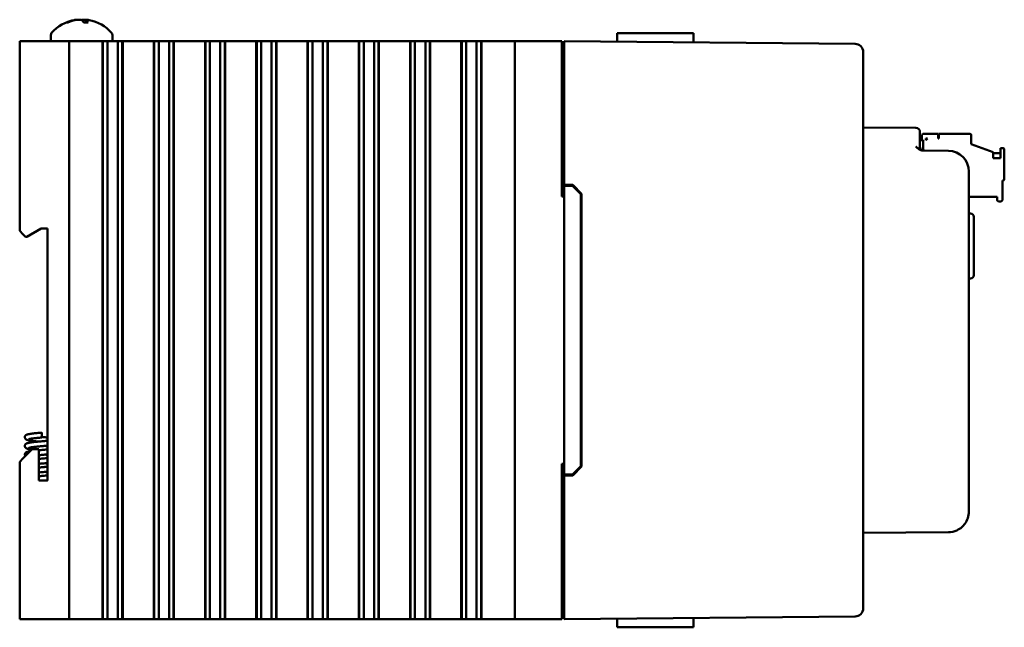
# Model space of a CAD drawing. Header units: inches. Extents: x 1 to 24, y 0.4 to 18.6.
# Tile 2 of 12: x 1 to 6.9, y 7.9 to 11.6. Entities that reach past the tile are written whole.
import ezdxf

# ---------------------------------------------------------------- set-up
doc = ezdxf.new("R2010")
doc.units = ezdxf.units.IN
doc.header["$LTSCALE"] = 0.8
doc.header["$MEASUREMENT"] = 0
doc.layers.add('Visible (ANSI)', color=7, linetype='Continuous', lineweight=50)

msp = doc.modelspace()

# ---------------------------------------------------------------- linework, layer by layer
at = {"layer": 'Visible (ANSI)'}
for p, q in [((1.2708, 11.5805), (1.2641, 11.5805)), ((1.393, 11.5805), (1.367, 11.5805)), ((1.3782, 11.5955), (1.3769, 11.5805)), ((4.5999, 11.5156), (4.7002, 11.5156)), ((4.8491, 11.5156), (4.7002, 11.5156)), ((4.8491, 11.5156), (5.0611, 11.5156)), ((5.0611, 11.5156), (5.0615, 11.4588)), ((0.979, 11.4656), (0.999, 11.4656)), ((0.979, 11.4656), (0.979, 10.3166)), ((1.259, 11.4656), (0.999, 11.4656)), ((1.1675, 11.5037), (1.1675, 11.4656)), ((1.259, 11.4656), (1.279, 11.4656)), ((1.279, 7.9656), (1.279, 11.4656)), ((1.299, 11.4656), (1.279, 11.4656)), ((1.299, 11.4656), (1.4767, 11.4656)), ((1.4809, 11.4656), (1.4767, 11.4656)), ((1.482, 11.4656), (1.4809, 11.4656)), ((1.4809, 7.9656), (1.4809, 11.4656)), ((1.4832, 11.4656), (1.482, 11.4656)), ((1.482, 7.9656), (1.482, 11.4656)), ((1.4985, 11.4656), (1.4832, 11.4656)), ((1.4832, 7.9656), (1.4832, 11.4656)), ((1.4985, 11.4656), (1.5105, 11.4656)), ((1.5105, 11.4656), (1.5274, 11.4656)), ((1.5105, 11.4656), (1.5105, 7.9656)), ((1.5274, 11.4656), (1.5413, 11.4656)), ((1.5405, 11.5037), (1.5405, 11.4656)), ((1.5429, 11.4656), (1.5413, 11.4656)), ((1.5429, 11.4656), (1.5567, 11.4656)), ((1.5567, 11.4656), (1.5736, 11.4656)), ((1.5736, 11.4656), (1.5857, 11.4656)), ((1.5736, 7.9656), (1.5736, 11.4656)), ((1.6009, 11.4656), (1.5857, 11.4656)), ((1.6021, 11.4656), (1.6009, 11.4656)), ((1.6009, 7.9656), (1.6009, 11.4656)), ((1.6033, 11.4656), (1.6021, 11.4656)), ((1.6021, 7.9656), (1.6021, 11.4656)), ((1.6074, 11.4656), (1.6033, 11.4656)), ((1.6033, 7.9656), (1.6033, 11.4656)), ((1.6074, 11.4656), (1.7873, 11.4656)), ((1.7914, 11.4656), (1.7873, 11.4656)), ((1.7926, 11.4656), (1.7914, 11.4656)), ((1.7914, 7.9656), (1.7914, 11.4656)), ((1.7937, 11.4656), (1.7926, 11.4656)), ((1.7926, 7.9656), (1.7926, 11.4656)), ((1.809, 11.4656), (1.7937, 11.4656)), ((1.7937, 7.9656), (1.7937, 11.4656)), ((1.809, 11.4656), (1.8211, 11.4656)), ((1.8211, 11.4656), (1.8379, 11.4656)), ((1.8211, 11.4656), (1.8211, 7.9656)), ((1.8379, 11.4656), (1.8518, 11.4656)), ((1.8534, 11.4656), (1.8518, 11.4656)), ((1.8534, 11.4656), (1.8673, 11.4656)), ((1.8673, 11.4656), (1.8841, 11.4656)), ((1.8841, 11.4656), (1.8962, 11.4656)), ((1.8841, 7.9656), (1.8841, 11.4656)), ((1.9115, 11.4656), (1.8962, 11.4656)), ((1.9127, 11.4656), (1.9115, 11.4656)), ((1.9115, 7.9656), (1.9115, 11.4656)), ((1.9138, 11.4656), (1.9127, 11.4656)), ((1.9127, 7.9656), (1.9127, 11.4656)), ((1.918, 11.4656), (1.9138, 11.4656)), ((1.9138, 7.9656), (1.9138, 11.4656)), ((1.918, 11.4656), (2.0978, 11.4656)), ((2.102, 11.4656), (2.0978, 11.4656)), ((2.1031, 11.4656), (2.102, 11.4656)), ((2.102, 7.9656), (2.102, 11.4656)), ((2.1043, 11.4656), (2.1031, 11.4656)), ((2.1031, 7.9656), (2.1031, 11.4656)), ((2.1196, 11.4656), (2.1043, 11.4656)), ((2.1043, 7.9656), (2.1043, 11.4656)), ((2.1196, 11.4656), (2.1317, 11.4656)), ((2.1317, 11.4656), (2.1485, 11.4656)), ((2.1317, 11.4656), (2.1317, 7.9656)), ((2.1485, 11.4656), (2.1624, 11.4656)), ((2.164, 11.4656), (2.1624, 11.4656)), ((2.164, 11.4656), (2.1779, 11.4656)), ((2.1779, 11.4656), (2.1947, 11.4656)), ((2.1947, 11.4656), (2.2068, 11.4656)), ((2.1947, 7.9656), (2.1947, 11.4656)), ((2.2221, 11.4656), (2.2068, 11.4656)), ((2.2232, 11.4656), (2.2221, 11.4656)), ((2.2221, 7.9656), (2.2221, 11.4656)), ((2.2244, 11.4656), (2.2232, 11.4656)), ((2.2232, 7.9656), (2.2232, 11.4656)), ((2.2285, 11.4656), (2.2244, 11.4656)), ((2.2244, 7.9656), (2.2244, 11.4656)), ((2.2285, 11.4656), (2.4084, 11.4656)), ((2.4125, 11.4656), (2.4084, 11.4656)), ((2.4137, 11.4656), (2.4125, 11.4656)), ((2.4125, 7.9656), (2.4125, 11.4656)), ((2.4149, 11.4656), (2.4137, 11.4656)), ((2.4137, 7.9656), (2.4137, 11.4656)), ((2.4301, 11.4656), (2.4149, 11.4656)), ((2.4149, 7.9656), (2.4149, 11.4656)), ((2.4301, 11.4656), (2.4422, 11.4656)), ((2.4422, 11.4656), (2.4591, 11.4656)), ((2.4422, 11.4656), (2.4422, 7.9656)), ((2.4591, 11.4656), (2.4729, 11.4656)), ((2.4745, 11.4656), (2.4729, 11.4656)), ((2.4745, 11.4656), (2.4884, 11.4656)), ((2.4884, 11.4656), (2.5053, 11.4656)), ((2.5053, 11.4656), (2.5173, 11.4656)), ((2.5053, 7.9656), (2.5053, 11.4656)), ((2.5326, 11.4656), (2.5173, 11.4656)), ((2.5338, 11.4656), (2.5326, 11.4656)), ((2.5326, 7.9656), (2.5326, 11.4656)), ((2.5349, 11.4656), (2.5338, 11.4656)), ((2.5338, 7.9656), (2.5338, 11.4656)), ((2.5391, 11.4656), (2.5349, 11.4656)), ((2.5349, 7.9656), (2.5349, 11.4656)), ((2.5391, 11.4656), (2.7189, 11.4656)), ((2.7231, 11.4656), (2.7189, 11.4656)), ((2.7243, 11.4656), (2.7231, 11.4656)), ((2.7231, 7.9656), (2.7231, 11.4656)), ((2.7254, 11.4656), (2.7243, 11.4656)), ((2.7243, 7.9656), (2.7243, 11.4656)), ((2.7407, 11.4656), (2.7254, 11.4656)), ((2.7254, 7.9656), (2.7254, 11.4656)), ((2.7407, 11.4656), (2.7528, 11.4656)), ((2.7528, 11.4656), (2.7696, 11.4656)), ((2.7528, 11.4656), (2.7528, 7.9656)), ((2.7696, 11.4656), (2.7835, 11.4656)), ((2.7851, 11.4656), (2.7835, 11.4656)), ((2.7851, 11.4656), (2.799, 11.4656)), ((2.799, 11.4656), (2.8158, 11.4656)), ((2.8158, 11.4656), (2.8279, 11.4656)), ((2.8158, 7.9656), (2.8158, 11.4656)), ((2.8432, 11.4656), (2.8279, 11.4656)), ((2.8443, 11.4656), (2.8432, 11.4656)), ((2.8432, 7.9656), (2.8432, 11.4656)), ((2.8455, 11.4656), (2.8443, 11.4656)), ((2.8443, 7.9656), (2.8443, 11.4656)), ((2.8496, 11.4656), (2.8455, 11.4656)), ((2.8455, 7.9656), (2.8455, 11.4656)), ((2.8496, 11.4656), (3.0295, 11.4656)), ((3.0337, 11.4656), (3.0295, 11.4656)), ((3.0348, 11.4656), (3.0337, 11.4656)), ((3.0337, 7.9656), (3.0337, 11.4656)), ((3.036, 11.4656), (3.0348, 11.4656)), ((3.0348, 7.9656), (3.0348, 11.4656)), ((3.0513, 11.4656), (3.036, 11.4656)), ((3.036, 7.9656), (3.036, 11.4656)), ((3.0513, 11.4656), (3.0633, 11.4656)), ((3.0633, 11.4656), (3.0802, 11.4656)), ((3.0633, 11.4656), (3.0633, 7.9656)), ((3.0802, 11.4656), (3.094, 11.4656)), ((3.0957, 11.4656), (3.094, 11.4656)), ((3.0957, 11.4656), (3.1095, 11.4656)), ((3.1095, 11.4656), (3.1264, 11.4656)), ((3.1264, 11.4656), (3.1384, 11.4656)), ((3.1264, 7.9656), (3.1264, 11.4656)), ((3.1537, 11.4656), (3.1384, 11.4656)), ((3.1549, 11.4656), (3.1537, 11.4656)), ((3.1537, 7.9656), (3.1537, 11.4656)), ((3.156, 11.4656), (3.1549, 11.4656)), ((3.1549, 7.9656), (3.1549, 11.4656)), ((3.1602, 11.4656), (3.156, 11.4656)), ((3.156, 7.9656), (3.156, 11.4656)), ((3.1602, 11.4656), (3.3401, 11.4656)), ((3.3442, 11.4656), (3.3401, 11.4656)), ((3.3454, 11.4656), (3.3442, 11.4656)), ((3.3442, 7.9656), (3.3442, 11.4656)), ((3.3465, 11.4656), (3.3454, 11.4656)), ((3.3454, 7.9656), (3.3454, 11.4656)), ((3.3618, 11.4656), (3.3465, 11.4656)), ((3.3465, 7.9656), (3.3465, 11.4656)), ((3.3618, 11.4656), (3.3739, 11.4656)), ((3.3739, 11.4656), (3.3907, 11.4656)), ((3.3739, 11.4656), (3.3739, 7.9656)), ((3.3907, 11.4656), (3.4046, 11.4656)), ((3.4062, 11.4656), (3.4046, 11.4656)), ((3.4062, 11.4656), (3.4201, 11.4656)), ((3.4201, 11.4656), (3.4369, 11.4656)), ((3.4369, 11.4656), (3.449, 11.4656)), ((3.4369, 7.9656), (3.4369, 11.4656)), ((3.4643, 11.4656), (3.449, 11.4656)), ((3.4654, 11.4656), (3.4643, 11.4656)), ((3.4643, 7.9656), (3.4643, 11.4656)), ((3.4666, 11.4656), (3.4654, 11.4656)), ((3.4654, 7.9656), (3.4654, 11.4656)), ((3.4707, 11.4656), (3.4666, 11.4656)), ((3.4666, 7.9656), (3.4666, 11.4656)), ((3.4707, 11.4656), (3.6506, 11.4656)), ((3.6548, 11.4656), (3.6506, 11.4656)), ((3.6559, 11.4656), (3.6548, 11.4656)), ((3.6548, 7.9656), (3.6548, 11.4656)), ((3.6571, 11.4656), (3.6559, 11.4656)), ((3.6559, 7.9656), (3.6559, 11.4656)), ((3.6724, 11.4656), (3.6571, 11.4656)), ((3.6571, 7.9656), (3.6571, 11.4656)), ((3.6724, 11.4656), (3.6844, 11.4656)), ((3.6844, 11.4656), (3.7013, 11.4656)), ((3.6844, 11.4656), (3.6844, 7.9656)), ((3.7013, 11.4656), (3.7151, 11.4656)), ((3.7168, 11.4656), (3.7151, 11.4656)), ((3.7168, 11.4656), (3.7306, 11.4656)), ((3.7306, 11.4656), (3.7475, 11.4656)), ((3.7475, 7.9656), (3.7475, 11.4656)), ((3.7475, 11.4656), (3.7595, 11.4656)), ((3.7748, 11.4656), (3.7595, 11.4656)), ((3.776, 11.4656), (3.7748, 11.4656)), ((3.7748, 7.9656), (3.7748, 11.4656)), ((3.7771, 11.4656), (3.776, 11.4656)), ((3.776, 7.9656), (3.776, 11.4656)), ((3.7813, 11.4656), (3.7771, 11.4656)), ((3.7771, 7.9656), (3.7771, 11.4656)), ((3.7813, 11.4656), (3.904, 11.4656)), ((3.979, 11.4656), (3.904, 11.4656)), ((3.979, 11.4656), (3.999, 11.4656)), ((3.979, 11.4656), (3.979, 7.9656)), ((4.259, 11.4656), (3.999, 11.4656)), ((4.259, 11.4656), (4.264, 11.4656)), ((4.264, 10.5256), (4.264, 11.4656)), ((4.279, 11.4156), (4.279, 11.4656)), ((6.0404, 11.4502), (4.279, 11.4656)), ((4.279, 11.3966), (4.264, 11.3966)), ((4.279, 11.4156), (4.279, 10.5956)), ((6.09, 11.4002), (6.09, 11.3998)), ((6.09, 8.0314), (6.09, 11.3998)), ((6.4092, 10.9413), (6.09, 10.9441)), ((6.434, 10.9163), (6.434, 10.8913)), ((6.434, 10.8284), (6.434, 10.8913)), ((6.434, 10.866), (6.4527, 10.866)), ((6.4448, 10.8935), (6.4448, 10.866)), ((6.4527, 10.8042), (6.4527, 10.866)), ((6.5433, 10.9053), (6.4567, 10.9053)), ((6.4685, 10.8778), (6.4803, 10.8778)), ((6.4685, 10.866), (6.4803, 10.8778)), ((6.4685, 10.866), (6.4685, 10.8778)), ((6.5433, 10.8778), (6.5433, 10.9053)), ((6.5472, 10.8778), (6.5433, 10.8778)), ((6.7362, 10.9053), (6.5472, 10.9053)), ((6.5472, 10.9053), (6.5472, 10.8778)), ((6.7441, 10.8423), (6.7441, 10.8975)), ((6.6061, 10.8021), (6.4523, 10.8034)), ((6.7441, 10.8423), (6.8779, 10.7936)), ((6.937, 10.8187), (6.9212, 10.8187)), ((6.9212, 10.8187), (6.9212, 10.7573)), ((6.9448, 10.6298), (6.9448, 10.8109)), ((6.8779, 10.7573), (6.8779, 10.7936)), ((6.9212, 10.7872), (6.8779, 10.7872)), ((6.9212, 10.7573), (6.8779, 10.7573)), ((6.73, 8.6166), (6.73, 10.6771)), ((6.933, 10.5038), (6.933, 10.6219)), ((6.933, 10.6219), (6.937, 10.6219)), ((4.279, 10.5956), (4.3311, 10.5952)), ((4.279, 10.5956), (4.279, 10.5906)), ((4.279, 10.5906), (4.279, 8.8406)), ((4.279, 10.5906), (4.329, 10.5902)), ((4.329, 10.5902), (4.379, 10.5397)), ((4.3311, 10.5952), (4.384, 10.5418)), ((4.264, 10.5256), (4.279, 10.5256)), ((4.379, 8.8915), (4.379, 10.5397)), ((4.384, 10.5418), (4.384, 8.8894)), ((6.73, 10.5235), (6.9015, 10.5235)), ((6.9015, 10.5235), (6.9015, 10.5038)), ((6.9094, 10.4959), (6.9252, 10.4959)), ((6.7407, 10.4232), (6.73, 10.4236)), ((6.76, 10.4032), (6.76, 10.048)), ((1.0224, 10.2816), (1.109, 10.3316)), ((1.109, 10.3316), (1.147, 10.3316)), ((1.147, 10.3316), (1.147, 8.8046)), ((0.999, 10.2966), (0.979, 10.3166)), ((0.999, 10.2966), (1.014, 10.2816)), ((1.014, 10.2816), (1.0224, 10.2816)), ((6.7407, 10.0281), (6.73, 10.0277)), ((1.113, 9.0652), (1.113, 9.0952)), ((1.055, 8.9946), (0.999, 8.9386)), ((1.0958, 8.9946), (1.055, 8.9946)), ((1.0958, 8.8046), (1.0958, 8.9946)), ((0.979, 8.9186), (0.999, 8.9386)), ((0.979, 8.9186), (0.979, 7.9656)), ((4.264, 7.9656), (4.264, 8.9056)), ((4.279, 8.9056), (4.264, 8.9056)), ((4.379, 8.8915), (4.329, 8.8411)), ((4.384, 8.8894), (4.3311, 8.8361)), ((4.279, 8.8406), (4.329, 8.8411)), ((4.279, 8.8406), (4.279, 8.8356)), ((4.3311, 8.8361), (4.279, 8.8356)), ((4.279, 8.8356), (4.279, 8.0156)), ((1.147, 8.8046), (1.0958, 8.8046)), ((6.09, 8.4871), (6.6061, 8.4916)), ((4.279, 8.0346), (4.264, 8.0346)), ((4.279, 7.9656), (4.279, 8.0156)), ((6.09, 8.0314), (6.09, 8.031)), ((0.999, 7.9656), (0.979, 7.9656)), ((1.259, 7.9656), (0.999, 7.9656)), ((1.279, 7.9656), (1.259, 7.9656)), ((1.279, 7.9656), (1.299, 7.9656)), ((1.4767, 7.9656), (1.299, 7.9656)), ((1.4767, 7.9656), (1.4809, 7.9656)), ((1.482, 7.9656), (1.4809, 7.9656)), ((1.4832, 7.9656), (1.482, 7.9656)), ((1.4985, 7.9656), (1.4832, 7.9656)), ((1.5105, 7.9656), (1.4985, 7.9656)), ((1.5274, 7.9656), (1.5105, 7.9656)), ((1.5413, 7.9656), (1.5274, 7.9656)), ((1.5413, 7.9656), (1.5429, 7.9656)), ((1.5567, 7.9656), (1.5429, 7.9656)), ((1.5736, 7.9656), (1.5567, 7.9656)), ((1.5857, 7.9656), (1.5736, 7.9656)), ((1.6009, 7.9656), (1.5857, 7.9656)), ((1.6021, 7.9656), (1.6009, 7.9656)), ((1.6033, 7.9656), (1.6021, 7.9656)), ((1.6033, 7.9656), (1.6074, 7.9656)), ((1.7873, 7.9656), (1.6074, 7.9656)), ((1.7873, 7.9656), (1.7914, 7.9656)), ((1.7926, 7.9656), (1.7914, 7.9656)), ((1.7937, 7.9656), (1.7926, 7.9656)), ((1.809, 7.9656), (1.7937, 7.9656)), ((1.8211, 7.9656), (1.809, 7.9656)), ((1.8379, 7.9656), (1.8211, 7.9656)), ((1.8518, 7.9656), (1.8379, 7.9656)), ((1.8518, 7.9656), (1.8534, 7.9656)), ((1.8673, 7.9656), (1.8534, 7.9656)), ((1.8841, 7.9656), (1.8673, 7.9656)), ((1.8962, 7.9656), (1.8841, 7.9656)), ((1.9115, 7.9656), (1.8962, 7.9656)), ((1.9127, 7.9656), (1.9115, 7.9656)), ((1.9138, 7.9656), (1.9127, 7.9656)), ((1.9138, 7.9656), (1.918, 7.9656)), ((2.0978, 7.9656), (1.918, 7.9656)), ((2.0978, 7.9656), (2.102, 7.9656)), ((2.1031, 7.9656), (2.102, 7.9656)), ((2.1043, 7.9656), (2.1031, 7.9656)), ((2.1196, 7.9656), (2.1043, 7.9656)), ((2.1317, 7.9656), (2.1196, 7.9656)), ((2.1485, 7.9656), (2.1317, 7.9656)), ((2.1624, 7.9656), (2.1485, 7.9656)), ((2.1624, 7.9656), (2.164, 7.9656)), ((2.1779, 7.9656), (2.164, 7.9656)), ((2.1947, 7.9656), (2.1779, 7.9656)), ((2.2068, 7.9656), (2.1947, 7.9656)), ((2.2221, 7.9656), (2.2068, 7.9656)), ((2.2232, 7.9656), (2.2221, 7.9656)), ((2.2244, 7.9656), (2.2232, 7.9656)), ((2.2244, 7.9656), (2.2285, 7.9656)), ((2.4084, 7.9656), (2.2285, 7.9656)), ((2.4084, 7.9656), (2.4125, 7.9656)), ((2.4137, 7.9656), (2.4125, 7.9656)), ((2.4149, 7.9656), (2.4137, 7.9656)), ((2.4301, 7.9656), (2.4149, 7.9656)), ((2.4422, 7.9656), (2.4301, 7.9656)), ((2.4591, 7.9656), (2.4422, 7.9656)), ((2.4729, 7.9656), (2.4591, 7.9656)), ((2.4729, 7.9656), (2.4745, 7.9656)), ((2.4884, 7.9656), (2.4745, 7.9656)), ((2.5053, 7.9656), (2.4884, 7.9656)), ((2.5173, 7.9656), (2.5053, 7.9656)), ((2.5326, 7.9656), (2.5173, 7.9656)), ((2.5338, 7.9656), (2.5326, 7.9656)), ((2.5349, 7.9656), (2.5338, 7.9656)), ((2.5349, 7.9656), (2.5391, 7.9656)), ((2.7189, 7.9656), (2.5391, 7.9656)), ((2.7189, 7.9656), (2.7231, 7.9656)), ((2.7243, 7.9656), (2.7231, 7.9656)), ((2.7254, 7.9656), (2.7243, 7.9656)), ((2.7407, 7.9656), (2.7254, 7.9656)), ((2.7528, 7.9656), (2.7407, 7.9656)), ((2.7696, 7.9656), (2.7528, 7.9656)), ((2.7835, 7.9656), (2.7696, 7.9656)), ((2.7835, 7.9656), (2.7851, 7.9656)), ((2.799, 7.9656), (2.7851, 7.9656)), ((2.8158, 7.9656), (2.799, 7.9656)), ((2.8279, 7.9656), (2.8158, 7.9656)), ((2.8432, 7.9656), (2.8279, 7.9656)), ((2.8443, 7.9656), (2.8432, 7.9656)), ((2.8455, 7.9656), (2.8443, 7.9656)), ((2.8455, 7.9656), (2.8496, 7.9656)), ((3.0295, 7.9656), (2.8496, 7.9656)), ((3.0295, 7.9656), (3.0337, 7.9656)), ((3.0348, 7.9656), (3.0337, 7.9656)), ((3.036, 7.9656), (3.0348, 7.9656)), ((3.0513, 7.9656), (3.036, 7.9656)), ((3.0633, 7.9656), (3.0513, 7.9656)), ((3.0802, 7.9656), (3.0633, 7.9656)), ((3.094, 7.9656), (3.0802, 7.9656)), ((3.094, 7.9656), (3.0957, 7.9656)), ((3.1095, 7.9656), (3.0957, 7.9656)), ((3.1264, 7.9656), (3.1095, 7.9656)), ((3.1384, 7.9656), (3.1264, 7.9656)), ((3.1537, 7.9656), (3.1384, 7.9656)), ((3.1549, 7.9656), (3.1537, 7.9656)), ((3.156, 7.9656), (3.1549, 7.9656)), ((3.156, 7.9656), (3.1602, 7.9656)), ((3.3401, 7.9656), (3.1602, 7.9656)), ((3.3401, 7.9656), (3.3442, 7.9656)), ((3.3454, 7.9656), (3.3442, 7.9656)), ((3.3465, 7.9656), (3.3454, 7.9656)), ((3.3618, 7.9656), (3.3465, 7.9656)), ((3.3739, 7.9656), (3.3618, 7.9656)), ((3.3907, 7.9656), (3.3739, 7.9656)), ((3.4046, 7.9656), (3.3907, 7.9656)), ((3.4046, 7.9656), (3.4062, 7.9656)), ((3.4201, 7.9656), (3.4062, 7.9656)), ((3.4369, 7.9656), (3.4201, 7.9656)), ((3.449, 7.9656), (3.4369, 7.9656)), ((3.4643, 7.9656), (3.449, 7.9656)), ((3.4654, 7.9656), (3.4643, 7.9656)), ((3.4666, 7.9656), (3.4654, 7.9656)), ((3.4666, 7.9656), (3.4707, 7.9656)), ((3.6506, 7.9656), (3.4707, 7.9656)), ((3.6506, 7.9656), (3.6548, 7.9656)), ((3.6559, 7.9656), (3.6548, 7.9656)), ((3.6571, 7.9656), (3.6559, 7.9656)), ((3.6724, 7.9656), (3.6571, 7.9656)), ((3.6844, 7.9656), (3.6724, 7.9656)), ((3.7013, 7.9656), (3.6844, 7.9656)), ((3.7151, 7.9656), (3.7013, 7.9656)), ((3.7151, 7.9656), (3.7168, 7.9656)), ((3.7306, 7.9656), (3.7168, 7.9656)), ((3.7475, 7.9656), (3.7306, 7.9656)), ((3.7595, 7.9656), (3.7475, 7.9656)), ((3.7748, 7.9656), (3.7595, 7.9656)), ((3.776, 7.9656), (3.7748, 7.9656)), ((3.7771, 7.9656), (3.776, 7.9656)), ((3.7771, 7.9656), (3.7813, 7.9656)), ((3.904, 7.9656), (3.7813, 7.9656)), ((3.904, 7.9656), (3.979, 7.9656)), ((3.999, 7.9656), (3.979, 7.9656)), ((4.259, 7.9656), (3.999, 7.9656)), ((4.264, 7.9656), (4.259, 7.9656)), ((4.279, 7.9656), (6.0404, 7.981)), ((5.0611, 7.9156), (5.0615, 7.9724)), ((4.5999, 7.9156), (4.7002, 7.9156)), ((4.8491, 7.9156), (4.7002, 7.9156)), ((4.8491, 7.9156), (5.0611, 7.9156))]:
    msp.add_line(p, q, dxfattribs=at)
for centre, radius, start, end in [((1.354, 11.3562), 0.2425, 100.82657, 138.45912), ((1.354, 11.3562), 0.2425, 41.54088, 79.17343), ((1.1875, 11.5037), 0.02, 138.45912, 180), ((1.5205, 11.5037), 0.02, 0, 41.54088), ((6.04, 11.4002), 0.05, 0, 89.5), ((6.409, 10.9163), 0.025, 0, 89.5), ((6.4567, 10.8935), 0.0118, 90, 180), ((6.7362, 10.8975), 0.00787, 360, 90), ((6.459, 10.8284), 0.025, 180, 269.5), ((6.605, 10.6771), 0.125, 0, 89.5), ((6.937, 10.8109), 0.00787, 360, 90), ((6.937, 10.6298), 0.00787, 270, 360), ((6.9094, 10.5038), 0.00787, 180, 270), ((6.9252, 10.5038), 0.00787, 270, 360), ((6.74, 10.4032), 0.02, 0, 88), ((6.74, 10.048), 0.02, 272, 0), ((6.605, 8.6166), 0.125, 323.62792, 0), ((6.04, 8.031), 0.05, 270.5, 0)]:
    msp.add_arc(centre, radius, start, end, dxfattribs=at)
for centre, major_axis, ratio, start_param, end_param in [((1.3564, 11.357), (-0.0807, 0.2284), 0.965147, 6.148166, 6.347066), ((1.3509, 11.357), (0.0626, 0.234), 0.941411, 0.440211, 0.639111), ((1.3633, 11.357), (-0.0218, 0.2413), 0.24677, 5.8685, 6.067399), ((1.345, 11.357), (0.0223, 0.2412), 0.325805, 5.920934, 6.119834)]:
    msp.add_ellipse(centre, major_axis=major_axis, ratio=ratio, start_param=start_param, end_param=end_param, dxfattribs=at)
for points, knots in [([(1.2618, 11.58), (1.2618, 11.58), (1.2618, 11.58), (1.2625, 11.5803), (1.2634, 11.5805), (1.2641, 11.5805)], [0.017596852, 0.017596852, 0.017596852, 0.017596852, 0.01762601, 0.01762601, 0.023499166, 0.023499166, 0.023499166, 0.023499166]), ([(1.3293, 11.5961), (1.3288, 11.5963), (1.3278, 11.5965), (1.3248, 11.5966), (1.3223, 11.5964), (1.316, 11.5956), (1.3123, 11.595), (1.3078, 11.5942), (1.307, 11.594), (1.3061, 11.5938)], [0.03899714, 0.03899714, 0.03899714, 0.03899714, 0.06091597, 0.06091597, 0.0912553, 0.0912553, 0.12159464, 0.12159464, 0.12829742, 0.12829742, 0.12829742, 0.12829742]), ([(1.3136, 11.5938), (1.3174, 11.5946), (1.3216, 11.5953), (1.33, 11.5962), (1.3342, 11.5965), (1.3414, 11.5966), (1.3448, 11.5964), (1.3505, 11.5956), (1.3526, 11.595), (1.3543, 11.5942), (1.3545, 11.594), (1.3548, 11.5938)], [0, 0, 0, 0, 0.030458, 0.030458, 0.060916, 0.060916, 0.0912553, 0.0912553, 0.1215946, 0.1215946, 0.1282974, 0.1282974, 0.1282974, 0.1282974]), ([(1.3787, 11.5961), (1.3757, 11.5963), (1.3728, 11.5965), (1.3667, 11.5966), (1.3632, 11.5964), (1.3576, 11.5956), (1.3554, 11.595), (1.354, 11.5943), (1.354, 11.5943), (1.354, 11.5943)], [0.03899714, 0.03899714, 0.03899714, 0.03899714, 0.06091597, 0.06091597, 0.0912553, 0.0912553, 0.12159464, 0.12159464, 0.12200406, 0.12200406, 0.12200406, 0.12200406]), ([(1.3798, 11.5938), (1.3786, 11.5946), (1.378, 11.5953), (1.3785, 11.5962), (1.3797, 11.5965), (1.3832, 11.5966), (1.3858, 11.5964), (1.392, 11.5956), (1.3957, 11.595), (1.3995, 11.5943), (1.3995, 11.5943), (1.3996, 11.5943)], [0, 0, 0, 0, 0.030458, 0.030458, 0.060916, 0.060916, 0.0912553, 0.0912553, 0.1215946, 0.1215946, 0.1220041, 0.1220041, 0.1220041, 0.1220041]), ([(1.393, 11.5805), (1.3932, 11.5805), (1.3935, 11.5803), (1.3937, 11.58), (1.3937, 11.58), (1.3937, 11.58)], [0.070224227, 0.070224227, 0.070224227, 0.070224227, 0.076097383, 0.076097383, 0.076126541, 0.076126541, 0.076126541, 0.076126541]), ([(6.4092, 10.8288), (6.4093, 10.8288), (6.4093, 10.8287), (6.4143, 10.8237), (6.4192, 10.8187), (6.4288, 10.8113), (6.4336, 10.8081), (6.4439, 10.8042), (6.4483, 10.8035), (6.4523, 10.8034)], [-0.000493, -0.000493, -0.000493, -0.000493, 0, 0, 0.0531307, 0.0531307, 0.0915083, 0.0915083, 0.1243596, 0.1243596, 0.1243596, 0.1243596]), ([(1.0935, 9.0408), (1.0892, 9.0412), (1.085, 9.0416), (1.072, 9.0429), (1.0636, 9.0439), (1.0485, 9.0457), (1.0418, 9.0466), (1.0305, 9.0486), (1.0261, 9.0495), (1.0199, 9.0522), (1.0178, 9.0531), (1.0146, 9.056), (1.0136, 9.0572), (1.0118, 9.0601), (1.011, 9.062), (1.0102, 9.0657), (1.0102, 9.0676), (1.0107, 9.0713), (1.0114, 9.0731), (1.013, 9.0761), (1.0141, 9.0775), (1.0163, 9.0796), (1.0174, 9.0804), (1.0198, 9.0819), (1.0211, 9.0825), (1.0248, 9.084), (1.0274, 9.0846), (1.0336, 9.086), (1.0375, 9.0867), (1.0496, 9.0886), (1.0591, 9.0897), (1.0783, 9.0918), (1.088, 9.0928), (1.1028, 9.0942), (1.1079, 9.0947), (1.113, 9.0952)], [11.1240121, 11.1240121, 11.1240121, 11.1240121, 11.1572683, 11.1572683, 11.2296651, 11.2296651, 11.303802, 11.303802, 11.383081, 11.383081, 11.4154412, 11.4154412, 11.430616, 11.430616, 11.4478866, 11.4478866, 11.4639811, 11.4639811, 11.4800061, 11.4800061, 11.4961327, 11.4961327, 11.5128901, 11.5128901, 11.53448, 11.53448, 11.5809492, 11.5809492, 11.6339689, 11.6339689, 11.7251498, 11.7251498, 11.801134, 11.801134, 11.8400759, 11.8400759, 11.8400759, 11.8400759]), ([(1.113, 9.0689), (1.1151, 9.0687), (1.1172, 9.0685), (1.1286, 9.0674), (1.1379, 9.0665), (1.1468, 9.0656), (1.1469, 9.0656), (1.147, 9.0656)], [0.71416341, 0.71416341, 0.71416341, 0.71416341, 0.73021266, 0.73021266, 0.80153173, 0.80153173, 0.80258621, 0.80258621, 0.80258621, 0.80258621]), ([(1.053, 8.9926), (1.0529, 8.9927), (1.0527, 8.9927), (1.0452, 8.9936), (1.0388, 8.9946), (1.0309, 8.9961), (1.0284, 8.9967), (1.0236, 8.9981), (1.0213, 8.9988), (1.0176, 9.001), (1.0167, 9.0017), (1.015, 9.0032), (1.0142, 9.004), (1.0124, 9.0064), (1.0115, 9.0082), (1.0104, 9.0119), (1.0102, 9.0138), (1.0104, 9.0175), (1.0109, 9.0194), (1.0124, 9.0226), (1.0134, 9.0241), (1.0155, 9.0264), (1.0166, 9.0274), (1.019, 9.0289), (1.0201, 9.0295), (1.0233, 9.0309), (1.0252, 9.0315), (1.0329, 9.0335), (1.04, 9.0347), (1.0575, 9.037), (1.0677, 9.0382), (1.0878, 9.0403), (1.0975, 9.0412), (1.1167, 9.043), (1.1263, 9.0439), (1.1394, 9.0452), (1.1432, 9.0456), (1.147, 9.046)], [9.7601426, 9.7601426, 9.7601426, 9.7601426, 9.7618161, 9.7618161, 9.8364032, 9.8364032, 9.8769481, 9.8769481, 9.9214479, 9.9214479, 9.9352914, 9.9352914, 9.9466054, 9.9466054, 9.9644588, 9.9644588, 9.9806025, 9.9806025, 9.9966388, 9.9966388, 10.0127224, 10.0127224, 10.0291866, 10.0291866, 10.0488269, 10.0488269, 10.0852479, 10.0852479, 10.1803899, 10.1803899, 10.2709759, 10.2709759, 10.3453082, 10.3453082, 10.4177523, 10.4177523, 10.4491507, 10.4491507, 10.4491507, 10.4491507]), ([(1.113, 9.0652), (1.1035, 9.0643), (1.0939, 9.0633), (1.0762, 9.0616), (1.0679, 9.0607), (1.0536, 9.0589), (1.0473, 9.0581), (1.0404, 9.0569), (1.0384, 9.0565), (1.0356, 9.0559), (1.0345, 9.0556), (1.0336, 9.0553), (1.0334, 9.0552), (1.0334, 9.0552)], [0, 0, 0, 0, 0.0728927, 0.0728927, 0.143871, 0.143871, 0.2132275, 0.2132275, 0.2454116, 0.2454116, 0.2737177, 0.2737177, 0.2897646, 0.2897646, 0.2897646, 0.2897646]), ([(1.147, 9.016), (1.1407, 9.0153), (1.1341, 9.0147), (1.118, 9.0131), (1.1082, 9.0122), (1.0896, 9.0104), (1.0806, 9.0095), (1.0644, 9.0078), (1.057, 9.0069), (1.0449, 9.0052), (1.04, 9.0043), (1.0354, 9.0033), (1.0344, 9.003), (1.0335, 9.0028), (1.0334, 9.0027), (1.0334, 9.0027)], [1.3918652, 1.3918652, 1.3918652, 1.3918652, 1.443557, 1.443557, 1.516423, 1.516423, 1.5880225, 1.5880225, 1.658341, 1.658341, 1.7262717, 1.7262717, 1.7557996, 1.7557996, 1.7698133, 1.7698133, 1.7698133, 1.7698133]), ([(1.0132, 8.9528), (1.0129, 8.9532), (1.0127, 8.9537), (1.0115, 8.9557), (1.0108, 8.9575), (1.0102, 8.9613), (1.0102, 8.9632), (1.0109, 8.9668), (1.0116, 8.9686), (1.0133, 8.9716), (1.0144, 8.9728), (1.0166, 8.9749), (1.0178, 8.9757), (1.0202, 8.9771), (1.0215, 8.9777), (1.0256, 8.9792), (1.0286, 8.9799), (1.0352, 8.9813), (1.0389, 8.9819), (1.0429, 8.9826)], [8.4680548, 8.4680548, 8.4680548, 8.4680548, 8.4727367, 8.4727367, 8.4897381, 8.4897381, 8.5058243, 8.5058243, 8.5218484, 8.5218484, 8.5379977, 8.5379977, 8.5549432, 8.5549432, 8.5776493, 8.5776493, 8.6301202, 8.6301202, 8.6780839, 8.6780839, 8.6780839, 8.6780839]), ([(1.0958, 8.9885), (1.0973, 8.9887), (1.0988, 8.9888), (1.1097, 8.9899), (1.1194, 8.9908), (1.135, 8.9923), (1.1412, 8.9929), (1.147, 8.9935)], [8.8362617, 8.8362617, 8.8362617, 8.8362617, 8.8477191, 8.8477191, 8.9204996, 8.9204996, 8.9692385, 8.9692385, 8.9692385, 8.9692385]), ([(1.147, 8.9635), (1.1403, 8.9628), (1.1332, 8.9621), (1.1167, 8.9605), (1.1069, 8.9596), (1.097, 8.9586), (1.0964, 8.9586), (1.0958, 8.9585)], [2.8719557, 2.8719557, 2.8719557, 2.8719557, 2.9269756, 2.9269756, 2.999773, 2.999773, 3.0043604, 3.0043604, 3.0043604, 3.0043604]), ([(1.0958, 8.936), (1.0968, 8.9361), (1.0978, 8.9362), (1.1083, 8.9372), (1.118, 8.9381), (1.1341, 8.9397), (1.1407, 8.9404), (1.147, 8.941)], [7.3561769, 7.3561769, 7.3561769, 7.3561769, 7.3640216, 7.3640216, 7.4368761, 7.4368761, 7.4891432, 7.4891432, 7.4891432, 7.4891432]), ([(1.147, 8.911), (1.1381, 8.9101), (1.1286, 8.9092), (1.1113, 8.9075), (1.1034, 8.9068), (1.0958, 8.906)], [4.3518165, 4.3518165, 4.3518165, 4.3518165, 4.4247626, 4.4247626, 4.4841988, 4.4841988, 4.4841988, 4.4841988]), ([(1.1326, 8.9095), (1.1368, 8.9091), (1.1409, 8.9087), (1.1456, 8.9083), (1.1463, 8.9082), (1.147, 8.9081)], [5.20410633, 5.20410633, 5.20410633, 5.20410633, 5.23660055, 5.23660055, 5.24248366, 5.24248366, 5.24248366, 5.24248366]), ([(1.0958, 8.8835), (1.0964, 8.8836), (1.0971, 8.8836), (1.1071, 8.8846), (1.1169, 8.8855), (1.1334, 8.8871), (1.1404, 8.8878), (1.147, 8.8885)], [5.8761164, 5.8761164, 5.8761164, 5.8761164, 5.8810601, 5.8810601, 5.9539752, 5.9539752, 6.0090732, 6.0090732, 6.0090732, 6.0090732]), ([(1.147, 8.8585), (1.141, 8.8579), (1.1347, 8.8572), (1.1189, 8.8557), (1.1091, 8.8548), (1.0984, 8.8538), (1.0971, 8.8536), (1.0958, 8.8535)], [5.8317049, 5.8317049, 5.8317049, 5.8317049, 5.8810601, 5.8810601, 5.9539752, 5.9539752, 5.9641297, 5.9641297, 5.9641297, 5.9641297]), ([(1.0958, 8.831), (1.0995, 8.8314), (1.1032, 8.8317), (1.1164, 8.833), (1.1261, 8.8339), (1.1392, 8.8352), (1.1432, 8.8356), (1.147, 8.836)], [4.3962397, 4.3962397, 4.3962397, 4.3962397, 4.4247626, 4.4247626, 4.4972183, 4.4972183, 4.5292414, 4.5292414, 4.5292414, 4.5292414]), ([(1.1326, 8.857), (1.1375, 8.8566), (1.1422, 8.8561), (1.1469, 8.8556), (1.147, 8.8556), (1.147, 8.8556)], [6.684142, 6.684142, 6.684142, 6.684142, 6.72206681, 6.72206681, 6.72248858, 6.72248858, 6.72248858, 6.72248858]), ([(6.6061, 8.4916), (6.6062, 8.4916), (6.6063, 8.4916), (6.6242, 8.4918), (6.6415, 8.4958), (6.6686, 8.5083), (6.6787, 8.515), (6.6946, 8.5289), (6.7006, 8.5357), (6.7057, 8.5425)], [-0.0007616, -0.0007616, -0.0007616, -0.0007616, 0, 0, 0.1603062, 0.1603062, 0.2755389, 0.2755389, 0.3698341, 0.3698341, 0.3698341, 0.3698341])]:
    msp.add_open_spline(points, degree=3, knots=knots, dxfattribs=at)
for points in [[(4.5999, 11.5156), (4.5996, 11.4892), (4.5994, 11.4628)], [(4.5999, 7.9156), (4.5996, 7.942), (4.5994, 7.9684)]]:
    msp.add_rational_spline(points, [1.00000000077, 1.00000000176, 1.00000000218], degree=2, dxfattribs=at)
for points in [[(1.1326, 9.0145), (1.1375, 9.0141), (1.1424, 9.0136), (1.147, 9.0131)], [(1.1326, 8.962), (1.1375, 8.9616), (1.1423, 8.9611), (1.147, 8.9606)], [(1.147, 8.806), (1.1426, 8.8055), (1.138, 8.8051), (1.1334, 8.8046)]]:
    msp.add_open_spline(points, degree=3, dxfattribs=at)

doc.saveas('drawing.dxf')
